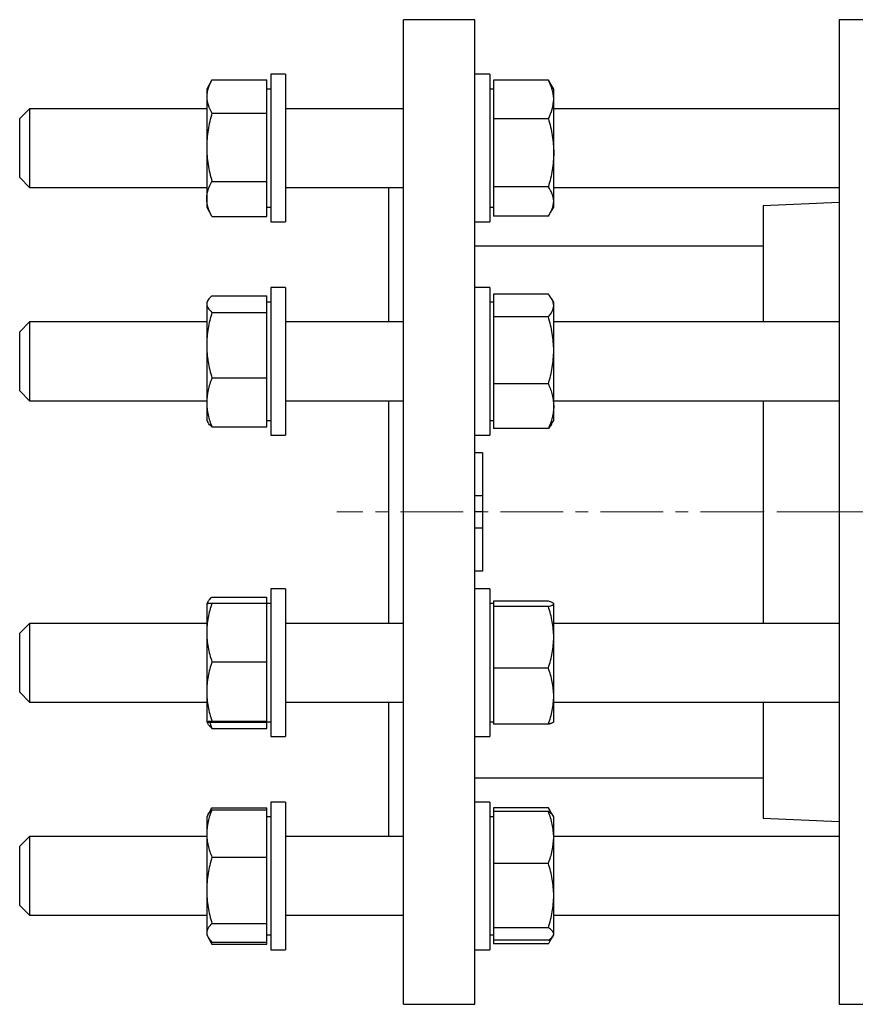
# Model space of a CAD drawing. Header units: millimetres. Extents: x 55 to 706, y 55 to 704.
# Tile 4 of 5: x 381 to 551, y 495 to 695. Entities that reach past the tile are written whole.
import ezdxf

# ---------------------------------------------------------------- set-up
doc = ezdxf.new("R2010")
doc.units = ezdxf.units.MM
doc.linetypes.add('CENTERX2', pattern=[20.32, 12.7, -2.54, 2.54, -2.54])
doc.layers.add('FORMAT', color=7, linetype='Continuous')

msp = doc.modelspace()

# ---------------------------------------------------------------- linework, layer by layer
at = {"color": 7, "linetype": 'Continuous', "lineweight": 25}
for p, q in [((473.73, 694.96), (459.23, 694.96)), ((459.23, 494.96), (459.23, 694.96)), ((473.73, 494.96), (473.73, 694.96)), ((559.76, 694.96), (547.76, 694.96)), ((547.76, 694.96), (547.76, 494.96)), ((420.23, 682.61), (419.23, 680.87)), ((420.3, 682.72), (431.43, 682.72)), ((431.43, 679.35), (431.43, 682.72)), ((435.23, 683.87), (432.23, 683.87)), ((432.23, 683.87), (432.23, 658.26)), ((435.23, 683.87), (435.23, 658.26)), ((476.73, 683.87), (473.73, 683.87)), ((476.73, 683.87), (476.73, 658.26)), ((477.53, 682.68), (477.53, 678.76)), ((488.65, 682.68), (477.53, 682.68)), ((489.73, 680.87), (488.97, 682.17)), ((419.23, 680.87), (419.23, 679.35)), ((432.23, 680.87), (431.43, 680.87)), ((477.53, 680.87), (476.73, 680.87)), ((489.73, 678.76), (489.73, 680.87)), ((419.23, 679.35), (419.23, 669.05)), ((431.43, 675.97), (431.43, 679.35)), ((477.53, 678.76), (477.53, 674.84)), ((489.73, 667.94), (489.73, 678.76)), ((383.23, 676.87), (381.23, 674.87)), ((419.23, 676.87), (383.23, 676.87)), ((383.23, 676.87), (383.23, 660.87)), ((459.23, 676.87), (435.23, 676.87)), ((547.76, 676.87), (489.73, 676.87)), ((381.23, 662.87), (381.23, 674.87)), ((420.3, 675.97), (431.43, 675.97)), ((431.43, 669.05), (431.43, 675.97)), ((477.53, 674.84), (477.53, 667.94)), ((488.65, 674.84), (477.53, 674.84)), ((419.23, 669.05), (419.23, 658.57)), ((431.43, 662.12), (431.43, 669.05)), ((477.53, 667.94), (477.53, 661.03)), ((489.73, 658.04), (489.73, 667.94)), ((381.23, 662.87), (383.23, 660.87)), ((420.3, 662.12), (431.43, 662.12)), ((431.43, 658.57), (431.43, 662.12)), ((383.23, 660.87), (419.23, 660.87)), ((435.23, 660.87), (459.23, 660.87)), ((456.23, 633.57), (456.23, 660.87)), ((488.65, 661.03), (477.53, 661.03)), ((477.53, 661.03), (477.53, 658.04)), ((489.73, 660.87), (547.76, 660.87)), ((419.23, 658.57), (419.23, 656.87)), ((431.43, 655.01), (431.43, 658.57)), ((432.23, 658.26), (432.23, 653.87)), ((435.23, 658.26), (435.23, 653.87)), ((476.73, 658.26), (476.73, 653.87)), ((477.53, 658.04), (477.53, 655.05)), ((489.73, 656.87), (489.73, 658.04)), ((419.23, 656.87), (420.23, 655.13)), ((431.43, 656.87), (432.23, 656.87)), ((476.73, 656.87), (477.53, 656.87)), ((488.97, 655.57), (489.73, 656.87)), ((547.76, 657.81), (532.26, 657.14)), ((532.26, 657.14), (532.26, 633.57)), ((420.3, 655.01), (420.23, 655.13)), ((420.3, 655.01), (431.43, 655.01)), ((488.65, 655.05), (477.53, 655.05)), ((432.23, 653.87), (435.23, 653.87)), ((473.73, 653.87), (476.73, 653.87)), ((532.26, 648.96), (473.73, 648.96)), ((435.23, 640.57), (432.23, 640.57)), ((432.23, 640.57), (432.23, 610.57)), ((435.23, 640.57), (435.23, 610.57)), ((476.73, 640.57), (473.73, 640.57)), ((476.73, 640.57), (476.73, 610.57)), ((420.3, 638.9), (431.43, 638.9)), ((431.43, 637.21), (431.43, 638.9)), ((477.53, 639.2), (477.53, 636.89)), ((488.65, 639.2), (477.53, 639.2)), ((489.73, 637.57), (489.3, 638.3)), ((419.44, 637.95), (419.23, 637.57)), ((419.23, 637.57), (419.23, 637.21)), ((419.23, 637.21), (419.23, 628.85)), ((432.23, 637.57), (431.43, 637.57)), ((431.43, 635.51), (431.43, 637.21)), ((477.53, 637.57), (476.73, 637.57)), ((477.53, 636.89), (477.53, 634.58)), ((489.73, 636.89), (489.73, 637.57)), ((489.73, 627.77), (489.73, 636.89)), ((420.3, 635.51), (431.43, 635.51)), ((431.43, 628.85), (431.43, 635.51)), ((477.53, 634.58), (477.53, 627.77)), ((488.65, 634.58), (477.53, 634.58)), ((383.23, 633.57), (381.23, 631.57)), ((419.23, 633.57), (383.23, 633.57)), ((383.23, 633.57), (383.23, 617.57)), ((459.23, 633.57), (435.23, 633.57)), ((547.76, 633.57), (489.73, 633.57)), ((381.23, 619.57), (381.23, 631.57)), ((419.23, 628.85), (419.23, 617.21)), ((431.43, 622.18), (431.43, 628.85)), ((477.53, 627.77), (477.53, 620.96)), ((489.73, 616.45), (489.73, 627.77)), ((420.3, 622.18), (431.43, 622.18)), ((431.43, 617.21), (431.43, 622.18)), ((488.65, 620.96), (477.53, 620.96)), ((477.53, 620.96), (477.53, 616.45)), ((381.23, 619.57), (383.23, 617.57)), ((383.23, 617.57), (419.23, 617.57)), ((419.23, 617.21), (419.23, 613.57)), ((431.43, 612.24), (431.43, 617.21)), ((435.23, 617.57), (459.23, 617.57)), ((456.23, 572.34), (456.23, 617.57)), ((477.53, 616.45), (477.53, 611.95)), ((489.73, 617.57), (547.76, 617.57)), ((489.73, 613.57), (489.73, 616.45)), ((532.26, 617.57), (532.26, 572.34)), ((419.23, 613.57), (419.44, 613.2)), ((420.3, 612.24), (431.43, 612.24)), ((431.43, 613.57), (432.23, 613.57)), ((476.73, 613.57), (477.53, 613.57)), ((489.3, 612.84), (489.73, 613.57)), ((432.23, 610.57), (435.23, 610.57)), ((473.73, 610.57), (476.73, 610.57)), ((488.65, 611.95), (477.53, 611.95)), ((475.23, 606.96), (473.73, 606.96)), ((475.23, 606.96), (475.23, 598.22)), ((475.23, 598.22), (473.73, 598.22)), ((475.23, 598.22), (475.23, 594.96)), ((475.23, 594.96), (473.73, 594.96)), ((475.23, 594.96), (475.23, 591.7)), ((475.23, 591.7), (473.73, 591.7)), ((475.23, 591.7), (475.23, 582.96)), ((475.23, 582.96), (473.73, 582.96)), ((435.23, 579.34), (432.23, 579.34)), ((432.23, 579.34), (432.23, 549.34)), ((435.23, 579.34), (435.23, 549.34)), ((476.73, 579.34), (473.73, 579.34)), ((476.73, 579.34), (476.73, 549.34)), ((419.44, 576.72), (419.23, 576.34)), ((419.23, 576.34), (419.23, 570.5)), ((420.3, 577.67), (431.43, 577.67)), ((420.3, 576.44), (431.43, 576.44)), ((431.43, 576.44), (431.43, 577.67)), ((431.43, 570.5), (431.43, 576.44)), ((432.23, 576.34), (431.43, 576.34)), ((477.53, 576.34), (476.73, 576.34)), ((477.53, 576.85), (477.53, 576.31)), ((488.65, 576.85), (477.53, 576.85)), ((477.53, 576.31), (477.53, 575.77)), ((489.73, 576.34), (489.7, 576.38)), ((489.73, 576.31), (489.73, 576.34)), ((489.73, 569.52), (489.73, 576.31)), ((477.53, 575.77), (477.53, 569.52)), ((488.65, 575.77), (477.53, 575.77)), ((383.23, 572.34), (381.23, 570.34)), ((419.23, 572.34), (383.23, 572.34)), ((383.23, 572.34), (383.23, 556.34)), ((459.23, 572.34), (435.23, 572.34)), ((547.76, 572.34), (489.73, 572.34)), ((381.23, 558.34), (381.23, 570.34)), ((419.23, 570.5), (419.23, 558.5)), ((431.43, 564.55), (431.43, 570.5)), ((477.53, 569.52), (477.53, 563.27)), ((489.73, 557.56), (489.73, 569.52)), ((420.3, 564.55), (431.43, 564.55)), ((431.43, 558.5), (431.43, 564.55)), ((488.65, 563.27), (477.53, 563.27)), ((477.53, 563.27), (477.53, 557.56)), ((381.23, 558.34), (383.23, 556.34)), ((419.23, 558.5), (419.23, 552.34)), ((431.43, 552.45), (431.43, 558.5)), ((383.23, 556.34), (419.23, 556.34)), ((435.23, 556.34), (459.23, 556.34)), ((456.23, 529.05), (456.23, 556.34)), ((477.53, 557.56), (477.53, 551.84)), ((489.73, 552.34), (489.73, 557.56)), ((489.73, 556.34), (547.76, 556.34)), ((532.26, 556.34), (532.26, 532.78)), ((419.23, 552.34), (419.44, 551.96)), ((420.3, 552.45), (431.43, 552.45)), ((420.3, 552.24), (431.43, 552.24)), ((431.43, 552.34), (431.43, 552.45)), ((431.43, 552.34), (432.23, 552.34)), ((431.43, 552.24), (431.43, 552.34)), ((431.43, 551.01), (431.43, 552.24)), ((476.73, 552.34), (477.53, 552.34)), ((489.7, 552.31), (489.73, 552.34)), ((420.3, 551.01), (431.43, 551.01)), ((488.65, 551.84), (477.53, 551.84)), ((432.23, 549.34), (435.23, 549.34)), ((473.73, 549.34), (476.73, 549.34)), ((473.73, 540.96), (532.26, 540.96)), ((435.23, 536.05), (432.23, 536.05)), ((432.23, 536.05), (432.23, 506.05)), ((435.23, 536.05), (435.23, 506.05)), ((476.73, 536.05), (473.73, 536.05)), ((476.73, 536.05), (476.73, 506.05)), ((420.23, 534.79), (419.5, 533.52)), ((420.3, 534.9), (431.43, 534.9)), ((420.3, 534.48), (431.43, 534.48)), ((431.43, 534.48), (431.43, 534.9)), ((431.43, 529.66), (431.43, 534.48)), ((477.53, 534.86), (477.53, 534.11)), ((488.65, 534.86), (477.53, 534.86)), ((477.53, 534.11), (477.53, 528.85)), ((488.65, 534.11), (477.53, 534.11)), ((489.61, 533.26), (488.97, 534.35)), ((419.5, 533.52), (419.23, 533.05)), ((419.23, 533.05), (419.23, 529.66)), ((432.23, 533.05), (431.43, 533.05)), ((477.53, 533.05), (476.73, 533.05)), ((489.73, 533.05), (489.61, 533.26)), ((489.73, 528.85), (489.73, 533.05)), ((532.26, 532.78), (547.76, 532.1)), ((383.23, 529.05), (381.23, 527.05)), ((419.23, 529.05), (383.23, 529.05)), ((383.23, 529.05), (383.23, 513.05)), ((419.23, 529.66), (419.23, 518.11)), ((431.43, 524.83), (431.43, 529.66)), ((459.23, 529.05), (435.23, 529.05)), ((477.53, 528.85), (477.53, 523.58)), ((547.76, 529.05), (489.73, 529.05)), ((489.73, 517.05), (489.73, 528.85)), ((381.23, 515.05), (381.23, 527.05)), ((420.3, 524.83), (431.43, 524.83)), ((431.43, 518.11), (431.43, 524.83)), ((488.65, 523.58), (477.53, 523.58)), ((477.53, 523.58), (477.53, 517.05)), ((419.23, 518.11), (419.23, 509.5)), ((431.43, 511.4), (431.43, 518.11)), ((477.53, 517.05), (477.53, 510.52)), ((489.73, 509.25), (489.73, 517.05)), ((381.23, 515.05), (383.23, 513.05)), ((383.23, 513.05), (419.23, 513.05)), ((435.23, 513.05), (459.23, 513.05)), ((489.73, 513.05), (547.76, 513.05)), ((420.3, 511.4), (431.43, 511.4)), ((431.43, 509.5), (431.43, 511.4)), ((488.65, 510.52), (477.53, 510.52)), ((477.53, 510.52), (477.53, 509.25)), ((419.23, 509.5), (419.23, 509.05)), ((419.23, 509.05), (419.5, 508.57)), ((419.52, 508.53), (420.23, 507.31)), ((431.43, 507.61), (431.43, 509.5)), ((431.43, 509.05), (432.23, 509.05)), ((476.73, 509.05), (477.53, 509.05)), ((477.53, 509.25), (477.53, 507.98)), ((488.97, 507.75), (489.6, 508.83)), ((489.61, 508.84), (489.73, 509.05)), ((489.73, 509.05), (489.73, 509.25)), ((420.3, 507.19), (420.23, 507.31)), ((420.3, 507.61), (431.43, 507.61)), ((420.3, 507.19), (431.43, 507.19)), ((431.43, 507.19), (431.43, 507.61)), ((432.23, 506.05), (435.23, 506.05)), ((473.73, 506.05), (476.73, 506.05)), ((488.65, 507.98), (477.53, 507.98)), ((477.53, 507.98), (477.53, 507.23)), ((488.65, 507.23), (477.53, 507.23)), ((459.23, 494.96), (473.73, 494.96)), ((547.76, 494.96), (559.76, 494.96))]:
    msp.add_line(p, q, dxfattribs=at)
for points, knots in [([(420.3, 682.72), (419.97, 682.17), (419.7, 681.62), (419.33, 680.49), (419.23, 679.92), (419.23, 679.35)], [0, 0, 0, 0, 0.5, 0.5, 1, 1, 1, 1]), ([(489.73, 678.76), (489.73, 679.1), (489.7, 679.43), (489.6, 680.09), (489.53, 680.42), (489.25, 681.4), (488.98, 682.04), (488.65, 682.68)], [0, 0, 0, 0, 0.25, 0.25, 0.5, 0.5, 1, 1, 1, 1]), ([(488.65, 682.68), (488.76, 682.52), (488.88, 682.35), (488.97, 682.18), (488.97, 682.17)], [0, 0, 0, 0, 0.941101, 1, 1, 1, 1]), ([(419.23, 679.35), (419.23, 679.06), (419.25, 678.77), (419.35, 678.21), (419.42, 677.92), (419.7, 677.08), (419.97, 676.52), (420.3, 675.97)], [0, 0, 0, 0, 0.25, 0.25, 0.5, 0.5, 1, 1, 1, 1]), ([(488.65, 674.84), (488.98, 675.49), (489.25, 676.13), (489.62, 677.44), (489.73, 678.1), (489.73, 678.76)], [0, 0, 0, 0, 0.5, 0.5, 1, 1, 1, 1]), ([(420.3, 675.97), (419.97, 674.84), (419.7, 673.7), (419.33, 671.39), (419.23, 670.23), (419.23, 669.05)], [0, 0, 0, 0, 0.5, 0.5, 1, 1, 1, 1]), ([(488.65, 674.84), (488.98, 673.72), (489.25, 672.57), (489.62, 670.26), (489.73, 669.1), (489.73, 667.94)], [0, 0, 0, 0, 0.5, 0.5, 1, 1, 1, 1]), ([(419.23, 669.05), (419.23, 668.46), (419.25, 667.87), (419.35, 666.7), (419.42, 666.12), (419.7, 664.39), (419.97, 663.25), (420.3, 662.12)], [0, 0, 0, 0, 0.25, 0.25, 0.5, 0.5, 1, 1, 1, 1]), ([(489.73, 667.94), (489.73, 667.35), (489.7, 666.77), (489.6, 665.59), (489.53, 665.01), (489.25, 663.28), (488.98, 662.15), (488.65, 661.03)], [0, 0, 0, 0, 0.25, 0.25, 0.5, 0.5, 1, 1, 1, 1]), ([(419.23, 658.57), (419.23, 658.87), (419.25, 659.17), (419.35, 659.77), (419.42, 660.07), (419.7, 660.96), (419.97, 661.54), (420.3, 662.12)], [0, 0, 0, 0, 0.25, 0.25, 0.5, 0.5, 1, 1, 1, 1]), ([(489.73, 658.04), (489.73, 658.3), (489.7, 658.55), (489.6, 659.05), (489.53, 659.3), (489.25, 660.05), (488.98, 660.54), (488.65, 661.03)], [0, 0, 0, 0, 0.25, 0.25, 0.5, 0.5, 1, 1, 1, 1]), ([(420.3, 655.01), (419.97, 655.59), (419.7, 656.18), (419.33, 657.37), (419.23, 657.97), (419.23, 658.57)], [0, 0, 0, 0, 0.5, 0.5, 1, 1, 1, 1]), ([(488.65, 655.05), (488.98, 655.54), (489.25, 656.04), (489.62, 657.03), (489.73, 657.53), (489.73, 658.04)], [0, 0, 0, 0, 0.5, 0.5, 1, 1, 1, 1]), ([(420.3, 638.9), (419.97, 638.63), (419.7, 638.35), (419.33, 637.78), (419.23, 637.49), (419.23, 637.21)], [0, 0, 0, 0, 0.5, 0.5, 1, 1, 1, 1]), ([(489.73, 636.89), (489.73, 637.08), (489.7, 637.28), (489.6, 637.67), (489.53, 637.86), (489.25, 638.44), (488.98, 638.82), (488.65, 639.2)], [0, 0, 0, 0, 0.25, 0.25, 0.5, 0.5, 1, 1, 1, 1]), ([(419.23, 637.21), (419.23, 637.07), (419.25, 636.92), (419.35, 636.63), (419.42, 636.49), (419.7, 636.07), (419.97, 635.79), (420.3, 635.51)], [0, 0, 0, 0, 0.25, 0.25, 0.5, 0.5, 1, 1, 1, 1]), ([(488.65, 634.58), (488.98, 634.96), (489.25, 635.34), (489.62, 636.11), (489.73, 636.49), (489.73, 636.89)], [0, 0, 0, 0, 0.5, 0.5, 1, 1, 1, 1]), ([(420.3, 635.51), (419.97, 634.42), (419.7, 633.33), (419.33, 631.11), (419.23, 629.99), (419.23, 628.85)], [0, 0, 0, 0, 0.5, 0.5, 1, 1, 1, 1]), ([(489.73, 627.77), (489.73, 628.35), (489.7, 628.93), (489.6, 630.08), (489.53, 630.65), (489.25, 632.35), (488.98, 633.47), (488.65, 634.58)], [0, 0, 0, 0, 0.25, 0.25, 0.5, 0.5, 1, 1, 1, 1]), ([(419.23, 628.85), (419.23, 628.28), (419.25, 627.72), (419.35, 626.59), (419.42, 626.03), (419.7, 624.37), (419.97, 623.27), (420.3, 622.18)], [0, 0, 0, 0, 0.25, 0.25, 0.5, 0.5, 1, 1, 1, 1]), ([(488.65, 620.96), (488.98, 622.07), (489.25, 623.2), (489.62, 625.46), (489.73, 626.61), (489.73, 627.77)], [0, 0, 0, 0, 0.5, 0.5, 1, 1, 1, 1]), ([(420.3, 622.18), (419.97, 621.37), (419.7, 620.55), (419.33, 618.9), (419.23, 618.06), (419.23, 617.21)], [0, 0, 0, 0, 0.5, 0.5, 1, 1, 1, 1]), ([(488.65, 620.96), (488.98, 620.23), (489.25, 619.48), (489.62, 617.97), (489.73, 617.22), (489.73, 616.45)], [0, 0, 0, 0, 0.5, 0.5, 1, 1, 1, 1]), ([(419.23, 617.21), (419.23, 616.79), (419.25, 616.37), (419.35, 615.53), (419.42, 615.11), (419.7, 613.87), (419.97, 613.05), (420.3, 612.24)], [0, 0, 0, 0, 0.25, 0.25, 0.5, 0.5, 1, 1, 1, 1]), ([(489.73, 616.45), (489.73, 616.07), (489.7, 615.69), (489.6, 614.93), (489.53, 614.55), (489.25, 613.42), (488.98, 612.68), (488.65, 611.95)], [0, 0, 0, 0, 0.25, 0.25, 0.5, 0.5, 1, 1, 1, 1]), ([(420.3, 612.24), (420.18, 612.34), (419.95, 612.54), (419.68, 612.85), (419.51, 613.07), (419.45, 613.19), (419.45, 613.2)], [0, 0, 0, 0, 0.3204908, 0.6409538, 0.9642126, 1, 1, 1, 1]), ([(489.3, 612.85), (489.27, 612.78), (489.16, 612.6), (488.95, 612.3), (488.75, 612.07), (488.65, 611.95)], [0, 0, 0, 0, 0.205121, 0.60261, 1, 1, 1, 1]), ([(420.3, 576.44), (419.97, 575.48), (419.7, 574.49), (419.33, 572.5), (419.23, 571.5), (419.23, 570.5)], [0, 0, 0, 0, 0.5, 0.5, 1, 1, 1, 1]), ([(419.23, 576.34), (419.23, 576.35), (419.25, 576.36), (419.35, 576.38), (419.42, 576.39), (419.7, 576.41), (419.97, 576.43), (420.3, 576.44)], [0, 0, 0, 0, 0.25, 0.25, 0.5, 0.5, 1, 1, 1, 1]), ([(420.3, 577.67), (420.18, 577.57), (419.95, 577.37), (419.67, 577.06), (419.45, 576.75), (419.33, 576.52), (419.3, 576.39), (419.29, 576.37)], [0, 0, 0, 0, 0.235062, 0.470104, 0.707196, 0.944265, 1, 1, 1, 1]), ([(489.73, 576.31), (489.73, 576.35), (489.7, 576.4), (489.6, 576.49), (489.53, 576.54), (489.25, 576.67), (488.98, 576.76), (488.65, 576.85)], [0, 0, 0, 0, 0.25, 0.25, 0.5, 0.5, 1, 1, 1, 1]), ([(488.65, 575.77), (488.98, 575.86), (489.25, 575.95), (489.62, 576.13), (489.73, 576.22), (489.73, 576.31)], [0, 0, 0, 0, 0.5, 0.5, 1, 1, 1, 1]), ([(489.73, 569.52), (489.73, 570.05), (489.7, 570.58), (489.6, 571.64), (489.53, 572.16), (489.25, 573.72), (488.98, 574.75), (488.65, 575.77)], [0, 0, 0, 0, 0.25, 0.25, 0.5, 0.5, 1, 1, 1, 1]), ([(419.23, 570.5), (419.23, 569.99), (419.25, 569.49), (419.35, 568.48), (419.42, 567.97), (419.7, 566.48), (419.97, 565.51), (420.3, 564.55)], [0, 0, 0, 0, 0.25, 0.25, 0.5, 0.5, 1, 1, 1, 1]), ([(488.65, 563.27), (488.98, 564.29), (489.25, 565.32), (489.62, 567.4), (489.73, 568.45), (489.73, 569.52)], [0, 0, 0, 0, 0.5, 0.5, 1, 1, 1, 1]), ([(420.3, 564.55), (419.97, 563.56), (419.7, 562.56), (419.33, 560.55), (419.23, 559.53), (419.23, 558.5)], [0, 0, 0, 0, 0.5, 0.5, 1, 1, 1, 1]), ([(489.73, 557.56), (489.73, 558.04), (489.7, 558.53), (489.6, 559.49), (489.53, 559.97), (489.25, 561.4), (488.98, 562.34), (488.65, 563.27)], [0, 0, 0, 0, 0.25, 0.25, 0.5, 0.5, 1, 1, 1, 1]), ([(419.23, 558.5), (419.23, 557.98), (419.25, 557.47), (419.35, 556.45), (419.42, 555.94), (419.7, 554.43), (419.97, 553.43), (420.3, 552.45)], [0, 0, 0, 0, 0.25, 0.25, 0.5, 0.5, 1, 1, 1, 1]), ([(488.65, 551.84), (488.98, 552.78), (489.25, 553.72), (489.62, 555.62), (489.73, 556.58), (489.73, 557.56)], [0, 0, 0, 0, 0.5, 0.5, 1, 1, 1, 1]), ([(420.3, 552.45), (419.97, 552.43), (419.7, 552.41), (419.33, 552.38), (419.23, 552.36), (419.23, 552.34)], [0, 0, 0, 0, 0.5, 0.5, 1, 1, 1, 1]), ([(419.23, 552.34), (419.23, 552.34), (419.25, 552.33), (419.35, 552.31), (419.42, 552.3), (419.7, 552.28), (419.97, 552.26), (420.3, 552.24)], [0, 0, 0, 0, 0.25, 0.25, 0.5, 0.5, 1, 1, 1, 1]), ([(419.85, 552.27), (419.9, 552.1), (420.03, 551.68), (420.2, 551.27), (420.3, 551.01)], [0, 0, 0, 0, 0.3908641, 1, 1, 1, 1]), ([(489.7, 552.31), (489.69, 552.29), (489.66, 552.24), (489.56, 552.17), (489.38, 552.08), (489.14, 551.99), (488.9, 551.91), (488.74, 551.86), (488.65, 551.84)], [0, 0, 0, 0, 0.130456, 0.272261, 0.48783, 0.703423, 0.851651, 1, 1, 1, 1]), ([(420.3, 551.01), (420.22, 551.08), (420.05, 551.23), (419.81, 551.47), (419.59, 551.72), (419.49, 551.9), (419.45, 551.97)], [0, 0, 0, 0, 0.22623, 0.452632, 0.77748, 1, 1, 1, 1]), ([(420.3, 534.48), (419.97, 533.69), (419.7, 532.9), (419.33, 531.29), (419.23, 530.48), (419.23, 529.66)], [0, 0, 0, 0, 0.5, 0.5, 1, 1, 1, 1]), ([(419.5, 533.52), (419.52, 533.55), (419.59, 533.68), (419.75, 533.9), (420, 534.19), (420.2, 534.39), (420.3, 534.48)], [0, 0, 0, 0, 0.086582, 0.390988, 0.695533, 1, 1, 1, 1]), ([(420.3, 534.9), (420.19, 534.72), (420.01, 534.41), (419.86, 534.09), (419.8, 533.95)], [0, 0, 0, 0, 0.577631, 1, 1, 1, 1]), ([(489.15, 533.75), (489.08, 533.92), (488.94, 534.3), (488.75, 534.66), (488.65, 534.86)], [0, 0, 0, 0, 0.45653, 1, 1, 1, 1]), ([(488.65, 534.86), (488.76, 534.7), (488.88, 534.53), (488.97, 534.36), (488.97, 534.35)], [0, 0, 0, 0, 0.941101, 1, 1, 1, 1]), ([(489.73, 528.85), (489.73, 529.29), (489.7, 529.74), (489.6, 530.64), (489.53, 531.08), (489.25, 532.4), (488.98, 533.26), (488.65, 534.11)], [0, 0, 0, 0, 0.25, 0.25, 0.5, 0.5, 1, 1, 1, 1]), ([(488.65, 534.11), (488.76, 534.05), (488.97, 533.91), (489.23, 533.7), (489.44, 533.49), (489.56, 533.34), (489.6, 533.26), (489.6, 533.25)], [0, 0, 0, 0, 0.242215, 0.484499, 0.726657, 0.973388, 1, 1, 1, 1]), ([(419.23, 529.66), (419.23, 529.25), (419.25, 528.84), (419.35, 528.02), (419.42, 527.62), (419.7, 526.41), (419.97, 525.62), (420.3, 524.83)], [0, 0, 0, 0, 0.25, 0.25, 0.5, 0.5, 1, 1, 1, 1]), ([(488.65, 523.58), (488.98, 524.44), (489.25, 525.32), (489.62, 527.08), (489.73, 527.96), (489.73, 528.85)], [0, 0, 0, 0, 0.5, 0.5, 1, 1, 1, 1]), ([(420.3, 524.83), (419.97, 523.74), (419.7, 522.62), (419.33, 520.38), (419.23, 519.25), (419.23, 518.11)], [0, 0, 0, 0, 0.5, 0.5, 1, 1, 1, 1]), ([(489.73, 517.05), (489.73, 517.61), (489.7, 518.16), (489.6, 519.26), (489.53, 519.81), (489.25, 521.44), (488.98, 522.52), (488.65, 523.58)], [0, 0, 0, 0, 0.25, 0.25, 0.5, 0.5, 1, 1, 1, 1]), ([(419.23, 518.11), (419.23, 517.55), (419.25, 516.98), (419.35, 515.83), (419.42, 515.27), (419.7, 513.58), (419.97, 512.48), (420.3, 511.4)], [0, 0, 0, 0, 0.25, 0.25, 0.5, 0.5, 1, 1, 1, 1]), ([(488.65, 510.52), (488.98, 511.59), (489.25, 512.66), (489.62, 514.84), (489.73, 515.94), (489.73, 517.05)], [0, 0, 0, 0, 0.5, 0.5, 1, 1, 1, 1]), ([(420.3, 511.4), (419.97, 511.09), (419.7, 510.77), (419.33, 510.14), (419.23, 509.83), (419.23, 509.5)], [0, 0, 0, 0, 0.5, 0.5, 1, 1, 1, 1]), ([(489.73, 509.25), (489.73, 509.36), (489.7, 509.47), (489.6, 509.68), (489.53, 509.79), (489.25, 510.1), (488.98, 510.31), (488.65, 510.52)], [0, 0, 0, 0, 0.25, 0.25, 0.5, 0.5, 1, 1, 1, 1]), ([(419.23, 509.5), (419.23, 509.34), (419.25, 509.18), (419.35, 508.86), (419.42, 508.7), (419.7, 508.23), (419.97, 507.92), (420.3, 507.61)], [0, 0, 0, 0, 0.25, 0.25, 0.5, 0.5, 1, 1, 1, 1]), ([(419.85, 508.08), (419.89, 508), (420.02, 507.7), (420.18, 507.41), (420.3, 507.19)], [0, 0, 0, 0, 0.279575, 1, 1, 1, 1]), ([(488.65, 507.98), (488.98, 508.19), (489.25, 508.4), (489.62, 508.82), (489.73, 509.03), (489.73, 509.25)], [0, 0, 0, 0, 0.5, 0.5, 1, 1, 1, 1]), ([(488.65, 507.23), (488.76, 507.39), (488.96, 507.72), (489.2, 508.15), (489.32, 508.42), (489.36, 508.53)], [0, 0, 0, 0, 0.3744942, 0.7490945, 1, 1, 1, 1])]:
    msp.add_open_spline(points, degree=3, knots=knots, dxfattribs=at)
at = {"layer": 'FORMAT', "linetype": 'CENTERX2', "lineweight": 18}
for p, q in [((532.26, 594.96), (445.66, 594.96)), ((547.76, 594.96), (532.26, 594.96)), ((547.76, 594.96), (559.76, 594.96))]:
    msp.add_line(p, q, dxfattribs=at)

doc.saveas('drawing.dxf')
